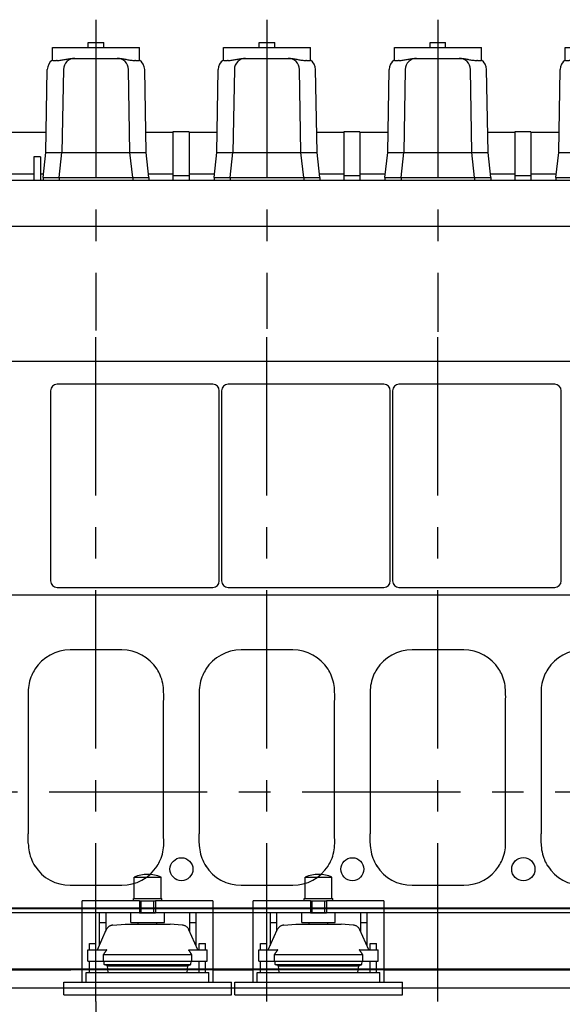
# Model space of a CAD drawing. Header units: millimetres. Extents: x 0 to 1189, y 0 to 841.
# Tile 11 of 106: x 198 to 282, y 138 to 290. Entities that reach past the tile are written whole.
import ezdxf
from ezdxf.enums import TextEntityAlignment as Align

# ---------------------------------------------------------------- set-up
doc = ezdxf.new("R2010")
doc.units = ezdxf.units.MM
doc.header["$LTSCALE"] = 65.395
doc.linetypes.add('CENTER', pattern=[0.6, 0.375, -0.075, 0.075, -0.075])
doc.linetypes.add('PHANTOM', pattern=[0.8, 0.45, -0.05, 0.1, -0.05, 0.1, -0.05])
doc.layers.get('0').update_dxf_attribs({"linetype": 'CONTINUOUS'})
for name, color, linetype in [('1907_210700_40_SIMPLE1_T2_X_PBL1106', 7, 'CONTINUOUS'), ('1907_210700_40_SIMPLE1_T2_X_PBL1131', 7, 'CONTINUOUS'), ('1907_210700_40_SIMPLE1_T2_X_PBL1176', 7, 'CONTINUOUS'), ('1907_210700_40_SIMPLE1_T2_X_PBL1238', 7, 'CONTINUOUS'), ('1907_210700_40_SIMPLE1_X_ABL1105', 7, 'CONTINUOUS'), ('1907_210700_40_SIMPLE1_X_ABL1130', 7, 'CONTINUOUS'), ('1907_210700_40_SIMPLE1_X_ABL1175', 7, 'CONTINUOUS'), ('1907_210700_40_SIMPLE1_X_ABL1237', 7, 'CONTINUOUS'), ('1907_734000_04_SIMPLE1_C_ABL1075', 7, 'CONTINUOUS'), ('1907_734000_04_SIMPLE1_T1_C_PBL1076', 7, 'CONTINUOUS'), ('1907_735000_02_SIMPLE_X_ABL1058', 7, 'CONTINUOUS'), ('1917_735001_02_SIMPLE_X_PBL1059', 7, 'CONTINUOUS'), ('1937_150000_00_SKL_PBL1114', 7, 'CONTINUOUS'), ('1997_111200_08_SIMPLE1_A_ABL1093', 7, 'CONTINUOUS'), ('1997_111200_08_SIMPLE1_T12_A_PBL1096', 7, 'CONTINUOUS'), ('1997_111200_08_SIMPLE1_T12_A_PBL1129', 7, 'CONTINUOUS'), ('1997_111200_08_SIMPLE1_T12_A_PBL1167', 7, 'CONTINUOUS'), ('1997_111200_08_SIMPLE1_T12_A_PBL1168', 7, 'CONTINUOUS'), ('1997_111200_08_SIMPLE1_T7_A_PBL1107', 7, 'CONTINUOUS'), ('1997_111200_08_SIMPLE1_T7_A_PBL1132', 7, 'CONTINUOUS'), ('1997_111200_08_SIMPLE1_T7_A_PBL1198', 7, 'CONTINUOUS'), ('1997_122000_07_SIMPLE1_A_ABL1071', 7, 'CONTINUOUS'), ('1997_122000_07_SIMPLE1_T1_A_PBL1072', 7, 'CONTINUOUS'), ('1997_122000_09_SIMPLE1_C_ABL1073', 7, 'CONTINUOUS'), ('1997_122000_09_SIMPLE1_T1_C_PBL1074', 7, 'CONTINUOUS'), ('1997_151000_15_SIMPLE1_T1_X_PBL1111', 7, 'CONTINUOUS'), ('1997_151000_15_SIMPLE1_T1_X_PBL1112', 7, 'CONTINUOUS'), ('1997_151000_15_SIMPLE1_T2_X_PBL1113', 7, 'CONTINUOUS'), ('1997_151000_15_SIMPLE1_T2_X_PBL1133', 7, 'CONTINUOUS'), ('1997_151000_15_SIMPLE1_X_ABL1110', 7, 'CONTINUOUS'), ('32007_040000_TLKS_KS_V_ABL1038', 7, 'CONTINUOUS'), ('32007_041000_TLKS_KS_V_ABL1055', 7, 'CONTINUOUS'), ('32007_177500_01_SIMPLE1_T2_X_PBL1103', 7, 'CONTINUOUS'), ('32007_177500_01_SIMPLE1_X#AF7_ABL1102', 7, 'CONTINUOUS'), ('32097_000000_TLKS_MARKETING_ABL1032', 7, 'CONTINUOUS'), ('32097_030000_TLKS_V_ABL1033', 7, 'CONTINUOUS'), ('32097_100000_TLKS_V_ABL1070', 7, 'CONTINUOUS'), ('32097_111000_01_SIMPLE1_T1_X_PBL1092', 7, 'CONTINUOUS'), ('32097_111000_01_SIMPLE1_X_ABL1091', 7, 'CONTINUOUS'), ('32097_171000_01_SIMPLE1_T1_X_PBL1099', 7, 'CONTINUOUS'), ('32097_171000_01_SIMPLE1_X_ABL1098', 7, 'CONTINUOUS'), ('32097_200000_TLKS_V_ABL1104', 7, 'CONTINUOUS'), ('32097_700000_TLKS_V_ABL1034', 7, 'CONTINUOUS'), ('32097_722000_01_SIMPLE1_T1_X_PBL1044', 7, 'CONTINUOUS'), ('32097_722000_01_SIMPLE1_X_ABL1043', 7, 'CONTINUOUS'), ('right_6_VBL1028', 7, 'CONTINUOUS')]:
    doc.layers.add(name, color=color, linetype=linetype)
doc.styles.get("Standard").update_dxf_attribs({"font": 'txt', "width": 0.6})
doc.dimstyles.new('DIMSTYLE_1', dxfattribs={"dimtxt": 3.5, "dimasz": 3.5, "dimexe": 1.8, "dimexo": 0, "dimgap": 0.875, "dimtad": 1, "dimlfac": 20, "dimdsep": 46, "dimtxsty": 'Standard', "dimblk": '_FILLED', "dimblk1": '_FILLED', "dimblk2": '_FILLED', "dimcen": 0.09, "dimadec": 0, "dimazin": 0, "dimtp": 2, "dimtm": 2, "dimtfac": 1, "dimtofl": 0, "dimtmove": 0, "dimatfit": 3, "dimldrblk": '_FILLED', "dimfxl": 1, "dimtolj": 1, "dimarcsym": 0})

# ---------------------------------------------------------------- blocks, each defined once
blk = doc.blocks.new('_FILLED')
at = {"color": 0, "linetype": 'ByBlock'}
blk.add_solid([(0, 0), (-1, 0.167), (-1, -0.167)], dxfattribs=at)
blk = doc.blocks.new('*D7')
at = {"color": 2, "linetype": 'Continuous'}
for p, q in [((498.65, 167.1), (498.65, 89.6)), ((209.95, 138.25), (209.95, 89.6)), ((209.95, 91.4), (354.3, 91.4)), ((498.65, 91.4), (354.3, 91.4))]:
    blk.add_line(p, q, dxfattribs=at)
at = {"color": 2, "linetype": 'Continuous', "xscale": 3.5, "yscale": 3.5, "zscale": 3.5, "rotation": 180}
blk.add_blockref('_FILLED', (209.95, 91.4), dxfattribs=at)
at = {"color": 2, "linetype": 'Continuous', "xscale": 3.5, "yscale": 3.5, "zscale": 3.5}
blk.add_blockref('_FILLED', (498.65, 91.4), dxfattribs=at)
at = {"color": 2, "linetype": 'Continuous', "width": 0.672619}
blk.add_text('5774', height=3.5, dxfattribs=at).set_placement((354.3, 92.27), align=Align.CENTER)
blk = doc.blocks.new('32097_722000_01_SIMPLE1_T1_X_PBL1044', base_point=(273.55, 286.91))
at = {"layer": '32097_722000_01_SIMPLE1_T1_X_PBL1044', "color": 7, "linetype": 'Continuous'}
for p, q in [((196.65, 273.05), (202.24, 273.05)), ((217.66, 273.05), (221.87, 273.05)), ((221.87, 273.12), (221.87, 265.6)), ((224.37, 273.12), (221.87, 273.12)), ((224.37, 273.12), (224.37, 265.6)), ((224.37, 273.05), (228.74, 273.05)), ((244.16, 273.05), (248.37, 273.05)), ((248.37, 273.12), (248.37, 265.6)), ((250.87, 273.12), (248.37, 273.12)), ((250.87, 273.12), (250.87, 265.6)), ((250.87, 273.05), (255.24, 273.05)), ((270.66, 273.05), (274.87, 273.05)), ((274.87, 273.12), (274.87, 265.6)), ((277.37, 273.12), (274.87, 273.12)), ((277.37, 273.12), (277.37, 265.6)), ((277.37, 273.05), (281.74, 273.05)), ((196.65, 266.6), (200.33, 266.6)), ((201.33, 266.6), (201.81, 266.6)), ((218.08, 266.6), (221.87, 266.6)), ((224.37, 266.27), (221.87, 266.27)), ((224.37, 266.6), (228.31, 266.6)), ((244.58, 266.6), (248.37, 266.6)), ((250.87, 266.27), (248.37, 266.27)), ((250.87, 266.6), (254.81, 266.6)), ((271.08, 266.6), (274.87, 266.6)), ((277.37, 266.27), (274.87, 266.27)), ((277.37, 266.6), (281.31, 266.6))]:
    blk.add_line(p, q, dxfattribs=at)
blk = doc.blocks.new('32097_722000_01_SIMPLE1_X_ABL1043', base_point=(273.55, 286.91))
at = {"layer": '32097_722000_01_SIMPLE1_T1_X_PBL1044'}
blk.add_blockref('32097_722000_01_SIMPLE1_T1_X_PBL1044', (273.55, 286.91), dxfattribs=at)
blk = doc.blocks.new('32097_700000_TLKS_V_ABL1034', base_point=(271.47, 265.47))
at = {"layer": '32097_722000_01_SIMPLE1_X_ABL1043'}
blk.add_blockref('32097_722000_01_SIMPLE1_X_ABL1043', (273.55, 286.91), dxfattribs=at)
blk = doc.blocks.new('1997_122000_07_SIMPLE1_T1_A_PBL1072', base_point=(318.07, 130.7))
at = {"layer": '1997_122000_07_SIMPLE1_T1_A_PBL1072', "color": 7, "linetype": 'Continuous'}
for p, q in [((459.55, 143.15), (176.6, 143.15)), ((179.5, 140.35), (454.2, 140.35))]:
    blk.add_line(p, q, dxfattribs=at)
blk = doc.blocks.new('1997_122000_07_SIMPLE1_A_ABL1071', base_point=(318.07, 130.7))
at = {"layer": '1997_122000_07_SIMPLE1_T1_A_PBL1072'}
blk.add_blockref('1997_122000_07_SIMPLE1_T1_A_PBL1072', (318.07, 130.7), dxfattribs=at)
blk = doc.blocks.new('1997_122000_09_SIMPLE1_T1_C_PBL1074', base_point=(320.3, 123.4))
at = {"layer": '1997_122000_09_SIMPLE1_T1_C_PBL1074', "color": 8, "linetype": 'PHANTOM'}
for p, q in [((176.6, 143.15), (207.82, 143.15)), ((228.07, 143.15), (234.32, 143.15)), ((254.57, 143.15), (324.32, 143.15))]:
    blk.add_line(p, q, dxfattribs=at)
blk = doc.blocks.new('1997_122000_09_SIMPLE1_C_ABL1073', base_point=(320.3, 123.4))
at = {"layer": '1997_122000_09_SIMPLE1_T1_C_PBL1074'}
blk.add_blockref('1997_122000_09_SIMPLE1_T1_C_PBL1074', (320.3, 123.4), dxfattribs=at)
blk = doc.blocks.new('32097_111000_01_SIMPLE1_T1_X_PBL1092', base_point=(318.4, 190.37))
at = {"layer": '32097_111000_01_SIMPLE1_T1_X_PBL1092', "color": 7, "linetype": 'Continuous'}
for p, q in [((457.45, 237.5), (179.35, 237.5)), ((387.02, 201.25), (193.85, 201.25)), ((457.45, 152.69), (179.35, 152.69)), ((457.45, 152.62), (179.35, 152.62)), ((457.45, 152), (179.35, 152)), ((457.45, 143.25), (179.35, 143.25))]:
    blk.add_line(p, q, dxfattribs=at)
for centre, radius in [((223.2, 158.75), 1.78), ((249.7, 158.75), 1.78), ((276.2, 158.75), 1.8)]:
    blk.add_circle(centre, radius, dxfattribs=at)
blk = doc.blocks.new('32097_111000_01_SIMPLE1_X_ABL1091', base_point=(318.4, 190.37))
at = {"layer": '32097_111000_01_SIMPLE1_T1_X_PBL1092'}
blk.add_blockref('32097_111000_01_SIMPLE1_T1_X_PBL1092', (318.4, 190.37), dxfattribs=at)
blk = doc.blocks.new('1997_111200_08_SIMPLE1_T12_A_PBL1096', base_point=(209.95, 174.5))
at = {"layer": '1997_111200_08_SIMPLE1_T12_A_PBL1096', "color": 7, "linetype": 'Continuous'}
for p, q in [((213.95, 192.75), (205.94, 192.75)), ((199.45, 186.24), (199.46, 184.76)), ((199.46, 184.76), (199.46, 164.25)), ((220.44, 164.24), (220.44, 184.75)), ((220.45, 162.74), (220.44, 164.24)), ((219.42, 159.24), (219.43, 159.26)), ((205.95, 156.25), (213.95, 156.25))]:
    blk.add_line(p, q, dxfattribs=at)
for centre, radius, start, end in [((205.96, 186.23), 6.52, 90.1732, 147.2173), ((213.95, 186.25), 6.5, 32.694, 90), ((205.9, 186.27), 6.44, 147.2173, 156.5056), ((213.97, 186.33), 6.44, 22.9923, 32.2056), ((205.95, 186.25), 6.5, 156.5056, 180.0668), ((213.95, 186.25), 6.49, 359.9828, 23.5645), ((208.34, 185.49), 12.12, 356.489, 3.557), ((164.91, 163.5), 34.55, 358.7753, 1.2482), ((205.95, 162.75), 6.49, 179.9178, 203.6301), ((213.95, 162.75), 6.5, 336.5214, 359.9537), ((205.92, 162.67), 6.44, 203.1105, 212.1454), ((205.95, 162.75), 6.5, 212.5834, 270.0031), ((213.95, 162.75), 6.5, 270, 327.37), ((214.01, 162.71), 6.43, 327.5209, 336.5982)]:
    blk.add_arc(centre, radius, start, end, dxfattribs=at)
blk = doc.blocks.new('1997_111200_08_SIMPLE1_T7_A_PBL1107', base_point=(216, 218.2))
at = {"layer": '1997_111200_08_SIMPLE1_T7_A_PBL1107', "color": 7, "linetype": 'Continuous'}
for p, q in [((228.07, 233.95), (203.92, 233.95)), ((202.92, 232.95), (202.92, 203.45)), ((229.07, 203.45), (229.07, 232.95)), ((203.92, 202.45), (228.07, 202.45))]:
    blk.add_line(p, q, dxfattribs=at)
for centre, start, end in [((203.92, 232.95), 90, 180), ((228.07, 232.95), 0, 90), ((203.92, 203.45), 180, 270), ((228.07, 203.45), 270, 360)]:
    blk.add_arc(centre, 1, start, end, dxfattribs=at)
blk = doc.blocks.new('1997_111200_08_SIMPLE1_T12_A_PBL1129', base_point=(236.45, 174.5))
at = {"layer": '1997_111200_08_SIMPLE1_T12_A_PBL1129', "color": 7, "linetype": 'Continuous'}
for p, q in [((240.45, 192.75), (232.44, 192.75)), ((225.95, 186.24), (225.96, 184.76)), ((225.96, 184.76), (225.96, 164.25)), ((246.94, 164.24), (246.94, 184.75)), ((246.95, 162.74), (246.94, 164.24)), ((245.92, 159.24), (245.93, 159.26)), ((232.45, 156.25), (240.45, 156.25))]:
    blk.add_line(p, q, dxfattribs=at)
for centre, radius, start, end in [((232.46, 186.23), 6.52, 90.1732, 147.2173), ((240.45, 186.25), 6.5, 32.694, 90), ((232.4, 186.27), 6.44, 147.2173, 156.5056), ((240.47, 186.33), 6.44, 22.9923, 32.2056), ((232.45, 186.25), 6.5, 156.5056, 180.0668), ((240.45, 186.25), 6.49, 359.9828, 23.5645), ((234.84, 185.49), 12.12, 356.489, 3.557), ((191.41, 163.5), 34.55, 358.7753, 1.2482), ((232.45, 162.75), 6.49, 179.9178, 203.6301), ((240.45, 162.75), 6.5, 336.5214, 359.9537), ((232.42, 162.67), 6.44, 203.1105, 212.1454), ((232.45, 162.75), 6.5, 212.5834, 270.0031), ((240.45, 162.75), 6.5, 270, 327.37), ((240.5, 162.71), 6.43, 327.5209, 336.5982)]:
    blk.add_arc(centre, radius, start, end, dxfattribs=at)
blk = doc.blocks.new('1997_111200_08_SIMPLE1_T7_A_PBL1132', base_point=(242.5, 218.2))
at = {"layer": '1997_111200_08_SIMPLE1_T7_A_PBL1132', "color": 7, "linetype": 'Continuous'}
for p, q in [((254.57, 233.95), (230.42, 233.95)), ((229.42, 232.95), (229.42, 203.45)), ((255.57, 203.45), (255.57, 232.95)), ((230.42, 202.45), (254.57, 202.45))]:
    blk.add_line(p, q, dxfattribs=at)
for centre, start, end in [((230.42, 232.95), 90, 180), ((254.57, 232.95), 0, 90), ((230.42, 203.45), 180, 270), ((254.57, 203.45), 270, 360)]:
    blk.add_arc(centre, 1, start, end, dxfattribs=at)
blk = doc.blocks.new('1997_111200_08_SIMPLE1_T12_A_PBL1167', base_point=(262.94, 174.5))
at = {"layer": '1997_111200_08_SIMPLE1_T12_A_PBL1167', "color": 7, "linetype": 'Continuous'}
for p, q in [((266.95, 192.75), (258.94, 192.75)), ((252.45, 186.24), (252.46, 184.76)), ((252.46, 184.76), (252.46, 164.25)), ((273.44, 164.24), (273.44, 184.75)), ((273.45, 162.74), (273.44, 164.24)), ((272.42, 159.24), (272.43, 159.26)), ((258.95, 156.25), (266.95, 156.25))]:
    blk.add_line(p, q, dxfattribs=at)
for centre, radius, start, end in [((258.96, 186.23), 6.52, 90.1732, 147.2173), ((266.95, 186.25), 6.5, 32.694, 90), ((258.89, 186.27), 6.44, 147.2173, 156.5056), ((266.97, 186.33), 6.44, 22.9923, 32.2056), ((258.95, 186.25), 6.5, 156.5056, 180.0668), ((266.95, 186.25), 6.49, 359.9828, 23.5645), ((261.34, 185.49), 12.12, 356.489, 3.557), ((217.91, 163.5), 34.55, 358.7753, 1.2482), ((258.95, 162.75), 6.49, 179.9178, 203.6301), ((266.95, 162.75), 6.5, 336.5214, 359.9537), ((258.92, 162.67), 6.44, 203.1105, 212.1454), ((258.95, 162.75), 6.5, 212.5834, 270.0031), ((266.95, 162.75), 6.5, 270, 327.37), ((267, 162.71), 6.43, 327.5209, 336.5982)]:
    blk.add_arc(centre, radius, start, end, dxfattribs=at)
blk = doc.blocks.new('1997_111200_08_SIMPLE1_T12_A_PBL1168', base_point=(289.44, 174.5))
at = {"layer": '1997_111200_08_SIMPLE1_T12_A_PBL1168', "color": 7, "linetype": 'Continuous'}
for p, q in [((293.45, 192.75), (285.44, 192.75)), ((278.95, 186.24), (278.96, 184.76)), ((278.96, 184.76), (278.96, 164.25)), ((299.94, 164.24), (299.94, 184.75)), ((299.95, 162.74), (299.94, 164.24)), ((298.92, 159.24), (298.93, 159.26)), ((285.45, 156.25), (293.45, 156.25))]:
    blk.add_line(p, q, dxfattribs=at)
for centre, radius, start, end in [((285.46, 186.23), 6.52, 90.1732, 147.2173), ((293.45, 186.25), 6.5, 32.694, 90), ((285.39, 186.27), 6.44, 147.2173, 156.5056), ((293.47, 186.33), 6.44, 22.9923, 32.2056), ((285.45, 186.25), 6.5, 156.5056, 180.0668), ((293.45, 186.25), 6.49, 359.9828, 23.5645), ((287.84, 185.49), 12.12, 356.489, 3.557), ((244.41, 163.5), 34.55, 358.7753, 1.2482), ((285.45, 162.75), 6.49, 179.9178, 203.6301), ((293.45, 162.75), 6.5, 336.5214, 359.9537), ((285.42, 162.67), 6.44, 203.1105, 212.1454), ((285.45, 162.75), 6.5, 212.5834, 270.0031), ((293.45, 162.75), 6.5, 270, 327.37), ((293.5, 162.71), 6.43, 327.5209, 336.5982)]:
    blk.add_arc(centre, radius, start, end, dxfattribs=at)
blk = doc.blocks.new('1997_111200_08_SIMPLE1_T7_A_PBL1198', base_point=(268.99, 218.2))
at = {"layer": '1997_111200_08_SIMPLE1_T7_A_PBL1198', "color": 7, "linetype": 'Continuous'}
for p, q in [((281.07, 233.95), (256.92, 233.95)), ((255.92, 232.95), (255.92, 203.45)), ((282.07, 203.45), (282.07, 232.95)), ((256.92, 202.45), (281.07, 202.45))]:
    blk.add_line(p, q, dxfattribs=at)
for centre, start, end in [((256.92, 232.95), 90, 180), ((281.07, 232.95), 0, 90), ((256.92, 203.45), 180, 270), ((281.07, 203.45), 270, 360)]:
    blk.add_arc(centre, 1, start, end, dxfattribs=at)
blk = doc.blocks.new('1997_111200_08_SIMPLE1_A_ABL1093', base_point=(326.65, 195.5))
at = {"layer": '1997_111200_08_SIMPLE1_T12_A_PBL1096'}
blk.add_blockref('1997_111200_08_SIMPLE1_T12_A_PBL1096', (209.95, 174.5), dxfattribs=at)
at = {"layer": '1997_111200_08_SIMPLE1_T12_A_PBL1129'}
blk.add_blockref('1997_111200_08_SIMPLE1_T12_A_PBL1129', (236.45, 174.5), dxfattribs=at)
at = {"layer": '1997_111200_08_SIMPLE1_T12_A_PBL1167'}
blk.add_blockref('1997_111200_08_SIMPLE1_T12_A_PBL1167', (262.94, 174.5), dxfattribs=at)
at = {"layer": '1997_111200_08_SIMPLE1_T12_A_PBL1168'}
blk.add_blockref('1997_111200_08_SIMPLE1_T12_A_PBL1168', (289.44, 174.5), dxfattribs=at)
at = {"layer": '1997_111200_08_SIMPLE1_T7_A_PBL1107'}
blk.add_blockref('1997_111200_08_SIMPLE1_T7_A_PBL1107', (216, 218.2), dxfattribs=at)
at = {"layer": '1997_111200_08_SIMPLE1_T7_A_PBL1132'}
blk.add_blockref('1997_111200_08_SIMPLE1_T7_A_PBL1132', (242.5, 218.2), dxfattribs=at)
at = {"layer": '1997_111200_08_SIMPLE1_T7_A_PBL1198'}
blk.add_blockref('1997_111200_08_SIMPLE1_T7_A_PBL1198', (268.99, 218.2), dxfattribs=at)
blk = doc.blocks.new('32097_171000_01_SIMPLE1_T1_X_PBL1099', base_point=(317.87, 251.55))
at = {"layer": '32097_171000_01_SIMPLE1_T1_X_PBL1099', "color": 7, "linetype": 'Continuous'}
for p, q in [((195.45, 265.6), (441.95, 265.6)), ((195.45, 258.5), (441.95, 258.5))]:
    blk.add_line(p, q, dxfattribs=at)
blk = doc.blocks.new('32097_171000_01_SIMPLE1_X_ABL1098', base_point=(317.87, 251.55))
at = {"layer": '32097_171000_01_SIMPLE1_T1_X_PBL1099'}
blk.add_blockref('32097_171000_01_SIMPLE1_T1_X_PBL1099', (317.87, 251.55), dxfattribs=at)
blk = doc.blocks.new('32007_177500_01_SIMPLE1_T2_X_PBL1103', base_point=(200.83, 267.42))
at = {"layer": '32007_177500_01_SIMPLE1_T2_X_PBL1103', "color": 7, "linetype": 'Continuous'}
for p, q in [((200.33, 269.25), (200.33, 265.6)), ((201.33, 269.25), (200.33, 269.25)), ((201.33, 269.25), (201.33, 265.6))]:
    blk.add_line(p, q, dxfattribs=at)
blk = doc.blocks.new('32007_177500_01_SIMPLE1_X#AF7_ABL1102', base_point=(200.83, 267.42))
at = {"layer": '32007_177500_01_SIMPLE1_T2_X_PBL1103'}
blk.add_blockref('32007_177500_01_SIMPLE1_T2_X_PBL1103', (200.83, 267.42), dxfattribs=at)
blk = doc.blocks.new('32097_100000_TLKS_V_ABL1070', base_point=(325.15, 187.52))
at = {"layer": '1997_111200_08_SIMPLE1_A_ABL1093'}
blk.add_blockref('1997_111200_08_SIMPLE1_A_ABL1093', (326.65, 195.5), dxfattribs=at)
at = {"layer": '1997_122000_07_SIMPLE1_A_ABL1071'}
blk.add_blockref('1997_122000_07_SIMPLE1_A_ABL1071', (318.07, 130.7), dxfattribs=at)
at = {"layer": '1997_122000_09_SIMPLE1_C_ABL1073'}
blk.add_blockref('1997_122000_09_SIMPLE1_C_ABL1073', (320.3, 123.4), dxfattribs=at)
at = {"layer": '32007_177500_01_SIMPLE1_X#AF7_ABL1102'}
blk.add_blockref('32007_177500_01_SIMPLE1_X#AF7_ABL1102', (200.83, 267.42), dxfattribs=at)
at = {"layer": '32097_111000_01_SIMPLE1_X_ABL1091'}
blk.add_blockref('32097_111000_01_SIMPLE1_X_ABL1091', (318.4, 190.37), dxfattribs=at)
at = {"layer": '32097_171000_01_SIMPLE1_X_ABL1098'}
blk.add_blockref('32097_171000_01_SIMPLE1_X_ABL1098', (317.87, 251.55), dxfattribs=at)
blk = doc.blocks.new('1907_210700_40_SIMPLE1_T2_X_PBL1106', base_point=(209.95, 266.41))
at = {"layer": '1907_210700_40_SIMPLE1_T2_X_PBL1106', "color": 2, "linetype": 'CENTER'}
blk.add_line((209.95, 290.5), (209.95, 242.32), dxfattribs=at)
at = {"layer": '1907_210700_40_SIMPLE1_T2_X_PBL1106', "color": 7, "linetype": 'Continuous'}
for p, q in [((203.2, 284.21), (203.2, 286.2)), ((203.2, 286.2), (216.7, 286.2)), ((208.75, 286.2), (208.75, 286.95)), ((208.75, 286.95), (211.15, 286.95)), ((211.15, 286.2), (211.15, 286.95)), ((216.7, 284.21), (216.7, 286.2)), ((206.41, 284.5), (213.48, 284.5)), ((202.18, 269.9), (202.4, 282.78)), ((204.9, 282.78), (204.68, 269.9)), ((215.22, 269.9), (214.99, 282.78)), ((217.72, 269.9), (217.5, 282.78)), ((201.75, 266.01), (202.18, 269.9)), ((202.18, 269.9), (217.72, 269.9)), ((204.25, 266.01), (204.68, 269.9)), ((215.65, 266.01), (215.22, 269.9)), ((218.15, 266.01), (217.72, 269.9)), ((201.75, 266.01), (201.75, 265.6)), ((201.75, 266.01), (218.15, 266.01)), ((204.25, 266.01), (204.25, 265.6)), ((215.65, 266.01), (215.65, 265.6)), ((218.15, 266.01), (218.15, 265.6))]:
    blk.add_line(p, q, dxfattribs=at)
for centre, radius, start, end in [((204.15, 282.75), 1.75, 123.0888, 179.0157), ((203.89, 282.61), 1.58, 87.9538, 92.3666), ((206.65, 282.75), 1.75, 90, 179.0171), ((213.24, 282.75), 1.75, 0.9983, 90), ((216.03, 282.63), 1.55, 88.2837, 92.2195), ((215.75, 282.75), 1.75, 0.9577, 57.1454)]:
    blk.add_arc(centre, radius, start, end, dxfattribs=at)
for points, knots in [([(203.2, 284.21), (203.2, 284.2), (203.22, 284.2), (203.25, 284.19), (203.3, 284.19), (203.41, 284.18), (203.58, 284.18), (203.74, 284.19), (203.82, 284.19)], [0, 0, 0, 0, 0.021989, 0.073859, 0.157732, 0.272737, 0.588445, 1, 1, 1, 1]), ([(203.94, 284.19), (204.15, 284.18), (204.57, 284.21), (205.18, 284.33), (205.79, 284.46), (206.2, 284.5), (206.41, 284.5)], [0, 0, 0, 0, 0.249411, 0.499844, 0.750407, 1, 1, 1, 1]), ([(213.48, 284.5), (213.69, 284.5), (214.11, 284.45), (214.72, 284.32), (215.34, 284.2), (215.76, 284.17), (215.97, 284.18)], [0, 0, 0, 0, 0.249571, 0.500167, 0.75063, 1, 1, 1, 1]), ([(216.08, 284.18), (216.16, 284.18), (216.32, 284.18), (216.49, 284.18), (216.6, 284.18), (216.65, 284.19), (216.68, 284.2), (216.7, 284.21), (216.7, 284.21)], [0, 0, 0, 0, 0.410589, 0.7256, 0.840451, 0.924384, 0.976675, 1, 1, 1, 1])]:
    blk.add_open_spline(points, degree=3, knots=knots, dxfattribs=at)
blk = doc.blocks.new('1907_210700_40_SIMPLE1_X_ABL1105', base_point=(209.95, 266.41))
at = {"layer": '1907_210700_40_SIMPLE1_T2_X_PBL1106'}
blk.add_blockref('1907_210700_40_SIMPLE1_T2_X_PBL1106', (209.95, 266.41), dxfattribs=at)
blk = doc.blocks.new('1907_210700_40_SIMPLE1_T2_X_PBL1131', base_point=(236.45, 266.53))
at = {"layer": '1907_210700_40_SIMPLE1_T2_X_PBL1131', "color": 2, "linetype": 'CENTER'}
blk.add_line((236.45, 290.5), (236.45, 242.57), dxfattribs=at)
at = {"layer": '1907_210700_40_SIMPLE1_T2_X_PBL1131', "color": 7, "linetype": 'Continuous'}
for p, q in [((229.7, 284.21), (229.7, 286.2)), ((229.7, 286.2), (243.2, 286.2)), ((235.25, 286.2), (235.25, 286.95)), ((235.25, 286.95), (237.65, 286.95)), ((237.65, 286.2), (237.65, 286.95)), ((243.2, 284.21), (243.2, 286.2)), ((232.91, 284.5), (239.98, 284.5)), ((228.68, 269.9), (228.9, 282.78)), ((231.4, 282.78), (231.18, 269.9)), ((241.72, 269.9), (241.49, 282.78)), ((244.22, 269.9), (244, 282.78)), ((228.25, 266.01), (228.68, 269.9)), ((228.68, 269.9), (244.22, 269.9)), ((230.75, 266.01), (231.18, 269.9)), ((242.15, 266.01), (241.72, 269.9)), ((244.65, 266.01), (244.22, 269.9)), ((228.25, 266.01), (228.25, 265.6)), ((228.25, 266.01), (244.65, 266.01)), ((230.75, 266.01), (230.75, 265.6)), ((242.15, 266.01), (242.15, 265.6)), ((244.65, 266.01), (244.65, 265.6))]:
    blk.add_line(p, q, dxfattribs=at)
for centre, radius, start, end in [((230.65, 282.75), 1.75, 123.0888, 179.0157), ((230.39, 282.61), 1.58, 87.9538, 92.3666), ((233.15, 282.75), 1.75, 90, 179.0171), ((239.74, 282.75), 1.75, 0.9983, 90), ((242.53, 282.63), 1.55, 88.2837, 92.2195), ((242.25, 282.75), 1.75, 0.9577, 57.1454)]:
    blk.add_arc(centre, radius, start, end, dxfattribs=at)
for points, knots in [([(229.7, 284.21), (229.7, 284.2), (229.72, 284.2), (229.75, 284.19), (229.8, 284.19), (229.91, 284.18), (230.08, 284.18), (230.24, 284.19), (230.32, 284.19)], [0, 0, 0, 0, 0.021989, 0.073859, 0.157732, 0.272737, 0.588445, 1, 1, 1, 1]), ([(230.44, 284.19), (230.65, 284.18), (231.07, 284.21), (231.68, 284.33), (232.29, 284.46), (232.7, 284.5), (232.91, 284.5)], [0, 0, 0, 0, 0.249411, 0.499844, 0.750407, 1, 1, 1, 1]), ([(239.98, 284.5), (240.19, 284.5), (240.61, 284.45), (241.22, 284.32), (241.84, 284.2), (242.26, 284.17), (242.47, 284.18)], [0, 0, 0, 0, 0.249571, 0.500167, 0.75063, 1, 1, 1, 1]), ([(242.58, 284.18), (242.66, 284.18), (242.82, 284.18), (242.99, 284.18), (243.1, 284.18), (243.15, 284.19), (243.18, 284.2), (243.2, 284.21), (243.2, 284.21)], [0, 0, 0, 0, 0.410589, 0.7256, 0.840451, 0.924384, 0.976675, 1, 1, 1, 1])]:
    blk.add_open_spline(points, degree=3, knots=knots, dxfattribs=at)
blk = doc.blocks.new('1907_210700_40_SIMPLE1_X_ABL1130', base_point=(236.45, 266.53))
at = {"layer": '1907_210700_40_SIMPLE1_T2_X_PBL1131'}
blk.add_blockref('1907_210700_40_SIMPLE1_T2_X_PBL1131', (236.45, 266.53), dxfattribs=at)
blk = doc.blocks.new('1907_210700_40_SIMPLE1_T2_X_PBL1176', base_point=(262.95, 266.29))
at = {"layer": '1907_210700_40_SIMPLE1_T2_X_PBL1176', "color": 2, "linetype": 'CENTER'}
blk.add_line((262.95, 290.5), (262.95, 242.08), dxfattribs=at)
at = {"layer": '1907_210700_40_SIMPLE1_T2_X_PBL1176', "color": 7, "linetype": 'Continuous'}
for p, q in [((256.2, 284.21), (256.2, 286.2)), ((256.2, 286.2), (269.7, 286.2)), ((261.75, 286.2), (261.75, 286.95)), ((261.75, 286.95), (264.15, 286.95)), ((264.15, 286.2), (264.15, 286.95)), ((269.7, 284.21), (269.7, 286.2)), ((259.41, 284.5), (266.48, 284.5)), ((255.18, 269.9), (255.4, 282.78)), ((257.9, 282.78), (257.68, 269.9)), ((268.22, 269.9), (267.99, 282.78)), ((270.72, 269.9), (270.5, 282.78)), ((254.75, 266.01), (255.18, 269.9)), ((255.18, 269.9), (270.72, 269.9)), ((257.25, 266.01), (257.68, 269.9)), ((268.65, 266.01), (268.22, 269.9)), ((271.15, 266.01), (270.72, 269.9)), ((254.75, 266.01), (254.75, 265.6)), ((254.75, 266.01), (271.15, 266.01)), ((257.25, 266.01), (257.25, 265.6)), ((268.65, 266.01), (268.65, 265.6)), ((271.15, 266.01), (271.15, 265.6))]:
    blk.add_line(p, q, dxfattribs=at)
for centre, radius, start, end in [((257.15, 282.75), 1.75, 123.0888, 179.0157), ((256.89, 282.61), 1.58, 87.9538, 92.3666), ((259.65, 282.75), 1.75, 90, 179.0171), ((266.24, 282.75), 1.75, 0.9983, 90), ((269.03, 282.63), 1.55, 88.2837, 92.2195), ((268.75, 282.75), 1.75, 0.9577, 57.1454)]:
    blk.add_arc(centre, radius, start, end, dxfattribs=at)
for points, knots in [([(256.2, 284.21), (256.2, 284.2), (256.22, 284.2), (256.25, 284.19), (256.3, 284.19), (256.41, 284.18), (256.58, 284.18), (256.74, 284.19), (256.82, 284.19)], [0, 0, 0, 0, 0.021989, 0.073859, 0.157732, 0.272737, 0.588445, 1, 1, 1, 1]), ([(256.94, 284.19), (257.15, 284.18), (257.57, 284.21), (258.18, 284.33), (258.79, 284.46), (259.2, 284.5), (259.41, 284.5)], [0, 0, 0, 0, 0.249411, 0.499844, 0.750407, 1, 1, 1, 1]), ([(266.48, 284.5), (266.69, 284.5), (267.11, 284.45), (267.72, 284.32), (268.34, 284.2), (268.76, 284.17), (268.97, 284.18)], [0, 0, 0, 0, 0.249571, 0.500167, 0.75063, 1, 1, 1, 1]), ([(269.08, 284.18), (269.16, 284.18), (269.32, 284.18), (269.49, 284.18), (269.6, 284.18), (269.65, 284.19), (269.68, 284.2), (269.7, 284.21), (269.7, 284.21)], [0, 0, 0, 0, 0.410589, 0.7256, 0.840451, 0.924384, 0.976675, 1, 1, 1, 1])]:
    blk.add_open_spline(points, degree=3, knots=knots, dxfattribs=at)
blk = doc.blocks.new('1907_210700_40_SIMPLE1_X_ABL1175', base_point=(262.95, 266.29))
at = {"layer": '1907_210700_40_SIMPLE1_T2_X_PBL1176'}
blk.add_blockref('1907_210700_40_SIMPLE1_T2_X_PBL1176', (262.95, 266.29), dxfattribs=at)
blk = doc.blocks.new('1907_210700_40_SIMPLE1_T2_X_PBL1238', base_point=(289.45, 266.41))
at = {"layer": '1907_210700_40_SIMPLE1_T2_X_PBL1238', "color": 2, "linetype": 'CENTER'}
blk.add_line((289.45, 290.5), (289.45, 242.32), dxfattribs=at)
at = {"layer": '1907_210700_40_SIMPLE1_T2_X_PBL1238', "color": 7, "linetype": 'Continuous'}
for p, q in [((282.7, 284.21), (282.7, 286.2)), ((282.7, 286.2), (296.2, 286.2)), ((288.25, 286.2), (288.25, 286.95)), ((288.25, 286.95), (290.65, 286.95)), ((290.65, 286.2), (290.65, 286.95)), ((296.2, 284.21), (296.2, 286.2)), ((285.91, 284.5), (292.98, 284.5)), ((281.68, 269.9), (281.9, 282.78)), ((284.4, 282.78), (284.18, 269.9)), ((294.72, 269.9), (294.49, 282.78)), ((297.22, 269.9), (297, 282.78)), ((281.25, 266.01), (281.68, 269.9)), ((281.68, 269.9), (297.22, 269.9)), ((283.75, 266.01), (284.18, 269.9)), ((295.15, 266.01), (294.72, 269.9)), ((297.65, 266.01), (297.22, 269.9)), ((281.25, 266.01), (281.25, 265.6)), ((281.25, 266.01), (297.65, 266.01)), ((283.75, 266.01), (283.75, 265.6)), ((295.15, 266.01), (295.15, 265.6)), ((297.65, 266.01), (297.65, 265.6))]:
    blk.add_line(p, q, dxfattribs=at)
for centre, radius, start, end in [((283.65, 282.75), 1.75, 123.0888, 179.0157), ((283.39, 282.61), 1.58, 87.9538, 92.3666), ((286.15, 282.75), 1.75, 90, 179.0171), ((292.74, 282.75), 1.75, 0.9983, 90), ((295.53, 282.63), 1.55, 88.2837, 92.2195), ((295.25, 282.75), 1.75, 0.9577, 57.1454)]:
    blk.add_arc(centre, radius, start, end, dxfattribs=at)
for points, knots in [([(282.7, 284.21), (282.7, 284.2), (282.72, 284.2), (282.75, 284.19), (282.8, 284.19), (282.91, 284.18), (283.08, 284.18), (283.24, 284.19), (283.32, 284.19)], [0, 0, 0, 0, 0.021989, 0.073859, 0.157732, 0.272737, 0.588445, 1, 1, 1, 1]), ([(283.44, 284.19), (283.65, 284.18), (284.07, 284.21), (284.68, 284.33), (285.29, 284.46), (285.7, 284.5), (285.91, 284.5)], [0, 0, 0, 0, 0.249411, 0.499844, 0.750407, 1, 1, 1, 1]), ([(292.98, 284.5), (293.19, 284.5), (293.61, 284.45), (294.22, 284.32), (294.84, 284.2), (295.26, 284.17), (295.47, 284.18)], [0, 0, 0, 0, 0.249571, 0.500167, 0.75063, 1, 1, 1, 1]), ([(295.58, 284.18), (295.66, 284.18), (295.82, 284.18), (295.99, 284.18), (296.1, 284.18), (296.15, 284.19), (296.18, 284.2), (296.2, 284.21), (296.2, 284.21)], [0, 0, 0, 0, 0.410589, 0.7256, 0.840451, 0.924384, 0.976675, 1, 1, 1, 1])]:
    blk.add_open_spline(points, degree=3, knots=knots, dxfattribs=at)
blk = doc.blocks.new('1907_210700_40_SIMPLE1_X_ABL1237', base_point=(289.45, 266.41))
at = {"layer": '1907_210700_40_SIMPLE1_T2_X_PBL1238'}
blk.add_blockref('1907_210700_40_SIMPLE1_T2_X_PBL1238', (289.45, 266.41), dxfattribs=at)
blk = doc.blocks.new('32097_200000_TLKS_V_ABL1104', base_point=(315.95, 241.21))
at = {"layer": '1907_210700_40_SIMPLE1_X_ABL1105'}
blk.add_blockref('1907_210700_40_SIMPLE1_X_ABL1105', (209.95, 266.41), dxfattribs=at)
at = {"layer": '1907_210700_40_SIMPLE1_X_ABL1130'}
blk.add_blockref('1907_210700_40_SIMPLE1_X_ABL1130', (236.45, 266.53), dxfattribs=at)
at = {"layer": '1907_210700_40_SIMPLE1_X_ABL1175'}
blk.add_blockref('1907_210700_40_SIMPLE1_X_ABL1175', (262.95, 266.29), dxfattribs=at)
at = {"layer": '1907_210700_40_SIMPLE1_X_ABL1237'}
blk.add_blockref('1907_210700_40_SIMPLE1_X_ABL1237', (289.45, 266.41), dxfattribs=at)
blk = doc.blocks.new('32097_030000_TLKS_V_ABL1033', base_point=(293.35, 222.92))
at = {"layer": '32097_100000_TLKS_V_ABL1070'}
blk.add_blockref('32097_100000_TLKS_V_ABL1070', (325.15, 187.52), dxfattribs=at)
at = {"layer": '32097_200000_TLKS_V_ABL1104'}
blk.add_blockref('32097_200000_TLKS_V_ABL1104', (315.95, 241.21), dxfattribs=at)
at = {"layer": '32097_700000_TLKS_V_ABL1034'}
blk.add_blockref('32097_700000_TLKS_V_ABL1034', (271.47, 265.47), dxfattribs=at)
blk = doc.blocks.new('1917_735001_02_SIMPLE_X_PBL1059', base_point=(174.35, 183.66))
at = {"layer": '1917_735001_02_SIMPLE_X_PBL1059', "color": 7, "linetype": 'Continuous'}
for p, q in [((170.94, 184.13), (169.35, 183.71)), ((169.35, 183.61), (169.35, 183.71)), ((170.94, 183.18), (169.35, 183.61)), ((171.21, 184.13), (170.94, 184.13)), ((179.35, 184.13), (171.21, 184.13)), ((179.35, 183.66), (171.21, 183.66)), ((170.94, 183.18), (171.21, 183.18)), ((179.35, 183.18), (171.21, 183.18))]:
    blk.add_line(p, q, dxfattribs=at)
for points, knots in [([(171.21, 183.66), (171.15, 183.68), (171.07, 183.73), (170.97, 183.81), (170.92, 183.89), (170.97, 183.98), (171.07, 184.06), (171.15, 184.11), (171.21, 184.13)], [0, 0, 0, 0, 0.258192, 0.383288, 0.500002, 0.616714, 0.741808, 1, 1, 1, 1]), ([(171.21, 183.18), (171.15, 183.21), (171.07, 183.25), (170.97, 183.33), (170.92, 183.42), (170.97, 183.51), (171.07, 183.59), (171.15, 183.63), (171.21, 183.66)], [0, 0, 0, 0, 0.25819, 0.383285, 0.500002, 0.616716, 0.741811, 1, 1, 1, 1])]:
    blk.add_open_spline(points, degree=3, knots=knots, dxfattribs=at)
blk = doc.blocks.new('1937_150000_00_SKL_PBL1114', base_point=(276.2, 190.37))
at = {"layer": '1937_150000_00_SKL_PBL1114', "color": 2, "linetype": 'CENTER'}
for p, q in [((209.95, 138.25), (209.95, 242.5)), ((236.45, 138.25), (236.45, 242.5)), ((262.95, 138.25), (262.95, 242.5)), ((289.45, 138.25), (289.45, 242.5)), ((315.95, 138.25), (315.95, 242.5)), ((342.45, 138.25), (342.45, 242.5))]:
    blk.add_line(p, q, dxfattribs=at)
blk = doc.blocks.new('1907_735000_02_SIMPLE_X_ABL1058', base_point=(255.9, 190.37))
at = {"layer": '1917_735001_02_SIMPLE_X_PBL1059'}
blk.add_blockref('1917_735001_02_SIMPLE_X_PBL1059', (174.35, 183.66), dxfattribs=at)
at = {"layer": '1937_150000_00_SKL_PBL1114'}
blk.add_blockref('1937_150000_00_SKL_PBL1114', (276.2, 190.37), dxfattribs=at)
blk = doc.blocks.new('1907_734000_04_SIMPLE1_T1_C_PBL1076', base_point=(336.05, 166.12))
at = {"layer": '1907_734000_04_SIMPLE1_T1_C_PBL1076', "color": 2, "linetype": 'CENTER'}
blk.add_line((163.44, 170.75), (508.65, 170.75), dxfattribs=at)
blk = doc.blocks.new('1907_734000_04_SIMPLE1_C_ABL1075', base_point=(336.05, 166.12))
at = {"layer": '1907_734000_04_SIMPLE1_T1_C_PBL1076'}
blk.add_blockref('1907_734000_04_SIMPLE1_T1_C_PBL1076', (336.05, 166.12), dxfattribs=at)
blk = doc.blocks.new('32007_041000_TLKS_KS_V_ABL1055', base_point=(336.05, 202.95))
at = {"layer": '1907_734000_04_SIMPLE1_C_ABL1075'}
blk.add_blockref('1907_734000_04_SIMPLE1_C_ABL1075', (336.05, 166.12), dxfattribs=at)
at = {"layer": '1907_735000_02_SIMPLE_X_ABL1058'}
blk.add_blockref('1907_735000_02_SIMPLE_X_ABL1058', (255.9, 190.37), dxfattribs=at)
blk = doc.blocks.new('32007_040000_TLKS_KS_V_ABL1038', base_point=(310.61, 224.44))
at = {"layer": '32007_041000_TLKS_KS_V_ABL1055'}
blk.add_blockref('32007_041000_TLKS_KS_V_ABL1055', (336.05, 202.95), dxfattribs=at)
blk = doc.blocks.new('32097_000000_TLKS_MARKETING_ABL1032', base_point=(307.9, 222.92))
at = {"layer": '32007_040000_TLKS_KS_V_ABL1038'}
blk.add_blockref('32007_040000_TLKS_KS_V_ABL1038', (310.61, 224.44), dxfattribs=at)
at = {"layer": '32097_030000_TLKS_V_ABL1033'}
blk.add_blockref('32097_030000_TLKS_V_ABL1033', (293.35, 222.92), dxfattribs=at)
blk = doc.blocks.new('1997_151000_15_SIMPLE1_T1_X_PBL1111', base_point=(217.95, 148.38))
at = {"layer": '1997_151000_15_SIMPLE1_T1_X_PBL1111', "color": 8, "linetype": 'PHANTOM'}
for p, q in [((215.86, 154.21), (215.86, 157.51)), ((215.86, 157.51), (220.03, 157.51)), ((220.03, 154.21), (220.03, 157.51)), ((215.74, 153.85), (215.74, 154.21)), ((215.74, 154.21), (220.16, 154.21)), ((216.7, 153.85), (219.2, 153.85)), ((216.96, 152), (216.96, 153.85)), ((218.94, 152), (218.94, 153.85)), ((220.16, 153.85), (220.16, 154.21)), ((215.35, 150.5), (215.35, 152)), ((216.7, 152), (219.2, 152)), ((220.55, 150.5), (220.55, 152)), ((212.58, 150.08), (214.45, 150.25)), ((214.45, 150.25), (221.45, 150.25)), ((215.35, 150.5), (220.55, 150.5)), ((216.51, 150.25), (216.51, 150.5)), ((219.39, 150.25), (219.39, 150.5)), ((223.32, 150.08), (221.45, 150.25)), ((210.16, 146.26), (211.55, 149.35)), ((225.74, 146.26), (224.35, 149.35)), ((208.95, 146.26), (208.95, 147.25)), ((208.95, 147.25), (209.95, 147.25)), ((209.95, 146.26), (209.95, 147.25)), ((225.95, 146.26), (225.95, 147.25)), ((225.95, 147.25), (226.95, 147.25)), ((226.95, 146.26), (226.95, 147.25)), ((208.7, 144.51), (208.7, 146.26)), ((208.7, 146.26), (211.63, 146.26)), ((211.1, 144.51), (211.1, 145.51)), ((211.1, 145.51), (224.8, 145.51)), ((224.27, 146.26), (227.2, 146.26)), ((224.8, 144.51), (224.8, 145.51)), ((227.2, 144.51), (227.2, 146.26)), ((208.7, 144.51), (227.2, 144.51)), ((208.95, 142.75), (208.95, 144.51)), ((209.95, 142.75), (209.95, 144.51)), ((211.23, 143.99), (211.2, 144.51)), ((211.72, 143.75), (211.23, 143.99)), ((211.23, 143.99), (224.66, 143.99)), ((211.84, 142.75), (211.72, 143.75)), ((211.72, 143.75), (224.18, 143.75)), ((224.06, 142.75), (224.18, 143.75)), ((224.18, 143.75), (224.66, 143.99)), ((224.66, 143.99), (224.69, 144.51)), ((225.95, 142.75), (225.95, 144.51)), ((226.95, 142.75), (226.95, 144.51)), ((208.45, 141.25), (208.45, 142.75)), ((208.45, 142.75), (227.45, 142.75)), ((227.45, 141.25), (227.45, 142.75)), ((204.95, 139.25), (204.95, 141.25)), ((204.95, 141.25), (230.95, 141.25)), ((230.95, 139.25), (230.95, 141.25)), ((204.95, 139.25), (230.95, 139.25))]:
    blk.add_line(p, q, dxfattribs=at)
for centre, radius, start, end in [((217.95, 152.81), 5.14, 66.0588, 113.9412), ((212.69, 148.84), 1.25, 95, 155.8202), ((223.21, 148.84), 1.25, 24.1798, 85)]:
    blk.add_arc(centre, radius, start, end, dxfattribs=at)
for points, knots in [([(211.63, 146.26), (211.58, 146.2), (211.39, 145.96), (211.22, 145.7), (211.1, 145.51)], [0, 0, 0, 0, 0.247602, 1, 1, 1, 1]), ([(224.8, 145.51), (224.76, 145.57), (224.59, 145.83), (224.41, 146.08), (224.27, 146.26)], [0, 0, 0, 0, 0.252037, 1, 1, 1, 1])]:
    blk.add_open_spline(points, degree=3, knots=knots, dxfattribs=at)
blk = doc.blocks.new('1997_151000_15_SIMPLE1_T1_X_PBL1112', base_point=(244.45, 148.38))
at = {"layer": '1997_151000_15_SIMPLE1_T1_X_PBL1112', "color": 8, "linetype": 'PHANTOM'}
for p, q in [((242.36, 157.51), (246.53, 157.51)), ((242.36, 154.21), (242.36, 157.51)), ((246.53, 154.21), (246.53, 157.51)), ((242.24, 154.21), (246.66, 154.21)), ((242.24, 153.85), (242.24, 154.21)), ((243.2, 153.85), (245.7, 153.85)), ((243.46, 152), (243.46, 153.85)), ((245.44, 152), (245.44, 153.85)), ((246.66, 153.85), (246.66, 154.21)), ((241.85, 150.5), (241.85, 152)), ((243.2, 152), (245.7, 152)), ((247.05, 150.5), (247.05, 152)), ((239.08, 150.08), (240.95, 150.25)), ((240.95, 150.25), (247.95, 150.25)), ((241.85, 150.5), (247.05, 150.5)), ((243.01, 150.25), (243.01, 150.5)), ((245.89, 150.25), (245.89, 150.5)), ((249.82, 150.08), (247.95, 150.25)), ((236.66, 146.26), (238.05, 149.35)), ((252.24, 146.26), (250.85, 149.35)), ((235.45, 147.25), (236.45, 147.25)), ((235.45, 146.26), (235.45, 147.25)), ((236.45, 146.26), (236.45, 147.25)), ((252.45, 147.25), (253.45, 147.25)), ((252.45, 146.26), (252.45, 147.25)), ((253.45, 146.26), (253.45, 147.25)), ((235.2, 146.26), (238.13, 146.26)), ((235.2, 144.51), (235.2, 146.26)), ((237.6, 145.51), (251.3, 145.51)), ((237.6, 144.51), (237.6, 145.51)), ((250.77, 146.26), (253.7, 146.26)), ((251.3, 144.51), (251.3, 145.51)), ((253.7, 144.51), (253.7, 146.26)), ((235.2, 144.51), (253.7, 144.51)), ((235.45, 142.75), (235.45, 144.51)), ((236.45, 142.75), (236.45, 144.51)), ((237.73, 143.99), (237.7, 144.51)), ((238.22, 143.75), (237.73, 143.99)), ((237.73, 143.99), (251.16, 143.99)), ((238.22, 143.75), (250.68, 143.75)), ((238.34, 142.75), (238.22, 143.75)), ((250.56, 142.75), (250.68, 143.75)), ((250.68, 143.75), (251.16, 143.99)), ((251.16, 143.99), (251.19, 144.51)), ((252.45, 142.75), (252.45, 144.51)), ((253.45, 142.75), (253.45, 144.51)), ((234.95, 142.75), (253.95, 142.75)), ((234.95, 141.25), (234.95, 142.75)), ((253.95, 141.25), (253.95, 142.75)), ((231.45, 141.25), (257.45, 141.25)), ((231.45, 139.25), (231.45, 141.25)), ((257.45, 139.25), (257.45, 141.25)), ((231.45, 139.25), (257.45, 139.25))]:
    blk.add_line(p, q, dxfattribs=at)
for centre, radius, start, end in [((244.45, 152.81), 5.14, 66.0588, 113.9412), ((239.19, 148.84), 1.25, 95, 155.8202), ((249.71, 148.84), 1.25, 24.1798, 85)]:
    blk.add_arc(centre, radius, start, end, dxfattribs=at)
for points, knots in [([(238.13, 146.26), (238.08, 146.2), (237.89, 145.96), (237.72, 145.7), (237.6, 145.51)], [0, 0, 0, 0, 0.247602, 1, 1, 1, 1]), ([(251.3, 145.51), (251.26, 145.57), (251.09, 145.83), (250.91, 146.08), (250.77, 146.26)], [0, 0, 0, 0, 0.252037, 1, 1, 1, 1])]:
    blk.add_open_spline(points, degree=3, knots=knots, dxfattribs=at)
blk = doc.blocks.new('1997_151000_15_SIMPLE1_T2_X_PBL1113', base_point=(217.95, 147.55))
at = {"layer": '1997_151000_15_SIMPLE1_T2_X_PBL1113', "color": 8, "linetype": 'PHANTOM'}
for p, q in [((207.82, 141.25), (207.82, 153.85)), ((216.7, 153.85), (207.82, 153.85)), ((216.7, 153.85), (216.7, 152)), ((219.2, 153.85), (219.2, 152)), ((228.07, 153.85), (219.2, 153.85)), ((228.07, 153.85), (228.07, 141.25)), ((216.7, 152), (207.82, 152)), ((210.45, 152), (210.45, 146.9)), ((211.45, 152), (211.45, 149.13)), ((228.07, 152), (219.2, 152)), ((224.45, 152), (224.45, 149.13)), ((225.45, 152), (225.45, 146.9)), ((210.45, 150.5), (211.45, 150.5)), ((224.45, 150.5), (225.45, 150.5))]:
    blk.add_line(p, q, dxfattribs=at)
blk = doc.blocks.new('1997_151000_15_SIMPLE1_T2_X_PBL1133', base_point=(244.45, 147.55))
at = {"layer": '1997_151000_15_SIMPLE1_T2_X_PBL1133', "color": 8, "linetype": 'PHANTOM'}
for p, q in [((234.32, 141.25), (234.32, 153.85)), ((243.2, 153.85), (234.32, 153.85)), ((243.2, 153.85), (243.2, 152)), ((254.57, 153.85), (245.7, 153.85)), ((245.7, 153.85), (245.7, 152)), ((254.57, 153.85), (254.57, 141.25)), ((243.2, 152), (234.32, 152)), ((236.95, 152), (236.95, 146.9)), ((237.95, 152), (237.95, 149.13)), ((254.57, 152), (245.7, 152)), ((250.95, 152), (250.95, 149.13)), ((251.95, 152), (251.95, 146.9)), ((236.95, 150.5), (237.95, 150.5)), ((250.95, 150.5), (251.95, 150.5))]:
    blk.add_line(p, q, dxfattribs=at)
blk = doc.blocks.new('1997_151000_15_SIMPLE1_X_ABL1110', base_point=(315.95, 148.38))
at = {"layer": '1997_151000_15_SIMPLE1_T1_X_PBL1111'}
blk.add_blockref('1997_151000_15_SIMPLE1_T1_X_PBL1111', (217.95, 148.38), dxfattribs=at)
at = {"layer": '1997_151000_15_SIMPLE1_T1_X_PBL1112'}
blk.add_blockref('1997_151000_15_SIMPLE1_T1_X_PBL1112', (244.45, 148.38), dxfattribs=at)
at = {"layer": '1997_151000_15_SIMPLE1_T2_X_PBL1113'}
blk.add_blockref('1997_151000_15_SIMPLE1_T2_X_PBL1113', (217.95, 147.55), dxfattribs=at)
at = {"layer": '1997_151000_15_SIMPLE1_T2_X_PBL1133'}
blk.add_blockref('1997_151000_15_SIMPLE1_T2_X_PBL1133', (244.45, 147.55), dxfattribs=at)
blk = doc.blocks.new('RIGHT_6_VBL1028', base_point=(300.49, 222.92))
at = {"layer": '1997_151000_15_SIMPLE1_X_ABL1110'}
blk.add_blockref('1997_151000_15_SIMPLE1_X_ABL1110', (315.95, 148.38), dxfattribs=at)
at = {"layer": '32097_000000_TLKS_MARKETING_ABL1032'}
blk.add_blockref('32097_000000_TLKS_MARKETING_ABL1032', (307.9, 222.92), dxfattribs=at)

msp = doc.modelspace()

# ---------------------------------------------------------------- block references
at = {"layer": 'right_6_VBL1028'}
msp.add_blockref('RIGHT_6_VBL1028', (300.492, 222.92038), dxfattribs=at)

# ---------------------------------------------------------------- dimensions: what is measured, and where the dimension line sits
at = {"color": 2, "linetype": 'Continuous'}
dim = msp.add_linear_dim(base=(498.6495, 91.39748), p1=(209.9495, 138.24591), p2=(498.6495, 167.10248), dimstyle='DIMSTYLE_1', dxfattribs=at)
dim.commit()
dim.dimension.update_dxf_attribs({"geometry": '*D7', "text_midpoint": (353.96615, 91.39748), "dimtype": 160})

doc.saveas('drawing.dxf')
